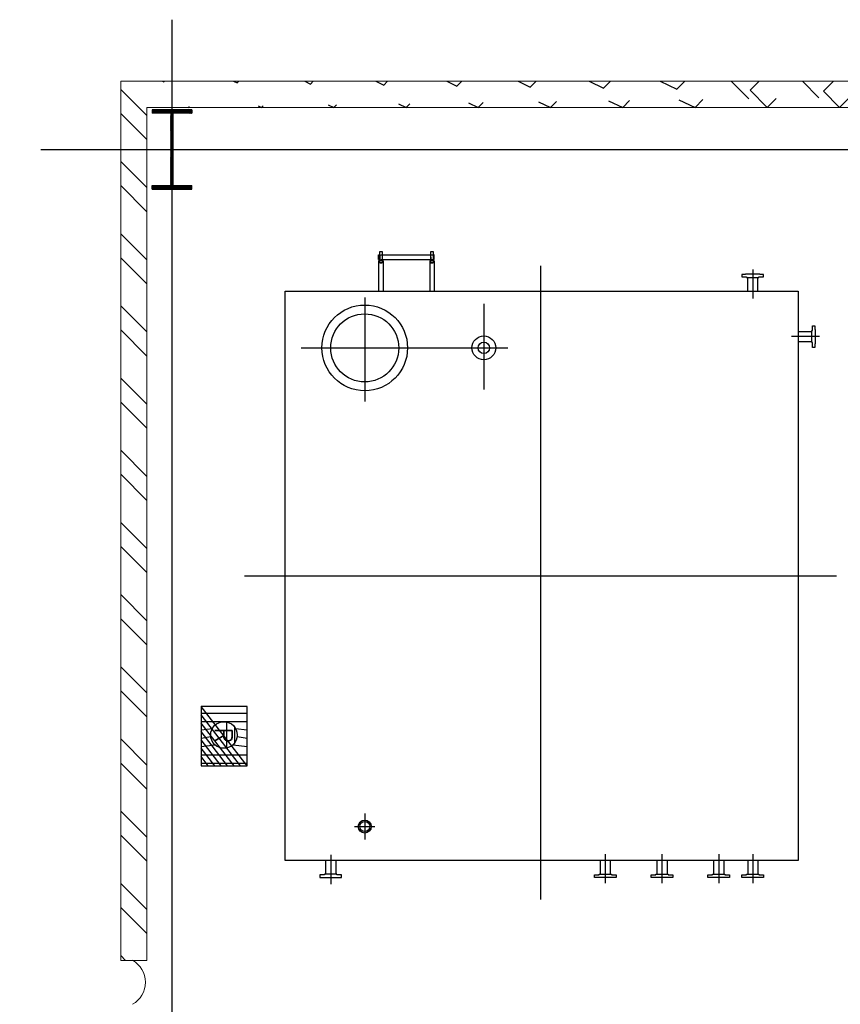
# Model space of a CAD drawing. Header units: inches. Extents: x -8998005 to 170525121, y -30058259 to 1575573.
# Tile 41 of 107: x -38836 to -31603, y 202979 to 211659. Entities that reach past the tile are written whole.
import ezdxf

# ---------------------------------------------------------------- set-up
doc = ezdxf.new("R2010")
doc.units = ezdxf.units.IN
doc.header["$LTSCALE"] = 5
doc.header["$MEASUREMENT"] = 0
doc.linetypes.add('CENTER2', pattern=[1.125, 0.75, -0.125, 0.125, -0.125])
for name, color, linetype in [('Aux_col', 1, 'Continuous'), ('CENTER', 8, 'Continuous'), ('DIM', 7, 'Continuous'), ('EQP', 7, 'Continuous'), ('GRID', 1, 'CENTER2'), ('HATCH', 8, 'Continuous'), ('TCE-ME-ROAD', 244, 'Continuous'), ('Text', 6, 'Continuous')]:
    doc.layers.add(name, color=color, linetype=linetype)
doc.layers.add('wall', color=11, linetype='Continuous', lineweight=18)
doc.styles.add('romans', font='romans.shx')

# ---------------------------------------------------------------- blocks, each defined once
blk = doc.blocks.new('A$C6C245FD4')
at = {"layer": 'Aux_col'}
h = blk.add_hatch(dxfattribs=at)
h.set_pattern_fill('ANSI31', color=256, scale=25, style=0)
h.set_pattern_definition([(45, (-182049.045715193, -28682.87679554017), (-2.209708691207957, 2.209708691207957), [])])
h.paths.add_polyline_path([(-22.00757244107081, 317.9999999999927), (-22.00757244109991, 349.9999999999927), (-197.0075724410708, 349.9999999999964), (-197.0075724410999, 317.9999999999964)])
h.paths.add_polyline_path([(152.9924275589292, 317.9999999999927), (152.9924275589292, 349.9999999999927), (-22.00757244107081, 349.9999999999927), (-22.00757244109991, 317.9999999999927)])
h.paths.add_polyline_path([(-22.00757244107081, -350.0000000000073), (-22.00757244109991, -318.0000000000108), (-197.0075724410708, -318.0000000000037), (-197.0075724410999, -350.0000000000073)])
h.paths.add_polyline_path([(152.9924275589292, -350), (152.9924275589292, -318.0000000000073), (-22.00757244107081, -318.0000000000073), (-22.00757244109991, -350.0000000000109)])
h.paths.add_polyline_path([(-22.00757244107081, -318.0000000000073), (-12.0075724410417, -318.0000000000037), (-12.00757244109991, 3.638e-12), (-22.00757244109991, 0)])
h.paths.add_polyline_path([(-32.00757244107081, -318.0000000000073), (-22.0075724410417, -318.0000000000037), (-22.00757244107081, 0), (-32.00757244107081, 0)])
h.paths.add_polyline_path([(-12.0075724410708, 317.9999999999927), (-22.0075724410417, 318), (-22.0075724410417, -3.638e-12), (-12.00757244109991, -7.276000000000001e-12)])
h.paths.add_polyline_path([(-32.0075724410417, -3.638e-12), (-22.00757244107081, 0), (-22.0075724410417, 317.9999999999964), (-32.0075724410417, 318)])
for p, q in [((152.9924275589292, 349.9999999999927), (-197.0075724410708, 349.9999999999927)), ((-197.0075724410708, 349.9999999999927), (-197.0075724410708, 317.9999999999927)), ((-22.00757244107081, -366.2037594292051), (-22.00757244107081, 366.2037594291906)), ((152.9924275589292, 349.9999999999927), (152.9924275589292, 317.9999999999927)), ((152.9924275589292, 317.9999999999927), (-197.0075724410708, 317.9999999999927)), ((-32.00757244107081, -318), (-32.00757244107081, 317.9999999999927)), ((-12.0075724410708, -318), (-12.0075724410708, 317.9999999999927)), ((0, 0), (-44.0151448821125, 0)), ((-197.0075724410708, -318.0000000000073), (152.9924275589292, -318.0000000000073)), ((-197.0075724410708, -350.0000000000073), (-197.0075724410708, -318.0000000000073)), ((152.9924275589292, -350.0000000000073), (152.9924275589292, -318.0000000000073)), ((-197.0075724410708, -350.0000000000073), (152.9924275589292, -350.0000000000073))]:
    blk.add_line(p, q, dxfattribs=at)
blk = doc.blocks.new('A$C393B500C')
at = {"layer": 'Aux_col', "rotation": 270}
blk.add_blockref('A$C6C245FD4', (0, -22.00757244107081), dxfattribs=at)
blk = doc.blocks.new('CLO - OUTSIDE')
at = {"layer": 'DIM', "linetype": 'Continuous'}
h = blk.add_hatch(dxfattribs=at)
h.set_pattern_fill('ANSI37', color=256, scale=576, angle=45, style=0)
h.set_pattern_definition([(90, (1419504341.052312, 2000332509.317965), (-72, 1.09e-14), []), (180, (1419504341.052312, 2000332509.317965), (-1.09e-14, -71.99999999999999), [])])
h.paths.add_polyline_path([(1419541919.835001, 2000357789.964565), (1419541919.835001, 2000357384.689988), (1419542443.686652, 2000357384.689988), (1419542443.686652, 2000357789.964565)])
h.paths.add_polyline_path([(1419542288.107338, 2000357586.698496, 1), (1419542053.75198, 2000357586.698496, 1)], flags=16)
h.paths.add_polyline_path([(1419542065.655038, 2000357467.548963), (1419542244.855038, 2000357467.548963), (1419542244.855038, 2000357697.948963), (1419542065.655038, 2000357697.948963)], flags=24)
at = {"layer": 'HATCH'}
h = blk.add_hatch(dxfattribs=at)
h.set_pattern_fill('ANSI32', color=256, scale=1200, style=0)
h.set_pattern_definition([(45, (1419471386.920258, 2000279962.707122), (-318.1980515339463, 318.1980515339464), []), (45, (1419471599.052292, 2000279962.707122), (-318.1980515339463, 318.1980515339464), [])])
edge = h.paths.add_edge_path()
edge.add_line((1419536637.934625, 2000372847.401154), (1419536637.934625, 2000356907.401098))
edge.add_line((1419536407.934625, 2000373077.401167), (1419536407.934625, 2000356677.401085))
h = blk.add_hatch(dxfattribs=at)
h.set_pattern_fill('ANSI32', color=256, scale=1200, style=0)
h.set_pattern_definition([(45, (0, 0), (-318.1980515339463, 318.1980515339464), []), (45, (212.132034, 0), (-318.1980515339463, 318.1980515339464), [])])
h.paths.add_polyline_path([(1419547377.934625, 2000356907.401098), (1419546157.934604, 2000356907.401098), (1419546157.934604, 2000356677.401218), (1419547377.934625, 2000356677.401082)])
h.paths.add_polyline_path([(1419544157.934604, 2000356907.401098), (1419536637.934625, 2000356907.401098), (1419536407.934625, 2000356677.401085), (1419544157.934604, 2000356677.401083)])
h.paths.add_polyline_path([(1419547607.934625, 2000358676.793068), (1419547377.934625, 2000358676.793068), (1419547377.934625, 2000356677.401082), (1419547607.934625, 2000356677.401082)])
h.paths.add_polyline_path([(1419547607.934625, 2000372857.401122), (1419547377.934625, 2000372857.401122), (1419547377.934625, 2000360677.401092), (1419547607.934625, 2000360677.401092)])
at = {"layer": 'CENTER', "ltscale": 0.25}
for p, q in [((1419540767.934626, 2000357768.596475), (1419540767.934626, 2000362986.205772)), ((1419538657.934626, 2000362837.161445), (1419538657.934626, 2000362588.684847)), ((1419538066.516153, 2000362247.401124), (1419538323.122856, 2000362247.401124)), ((1419543221.812122, 2000362247.401124), (1419543478.418824, 2000362247.401124)), ((1419543221.812122, 2000361947.401124), (1419543478.418824, 2000361947.401124)), ((1419543221.812122, 2000361447.401123), (1419543478.418824, 2000361447.401123)), ((1419543221.812122, 2000360947.401123), (1419543478.418824, 2000360947.401123)), ((1419538033.768477, 2000360377.401123), (1419543621.684626, 2000360377.401123)), ((1419538757.934626, 2000358267.781652), (1419538757.934626, 2000360087.774209)), ((1419538369.416259, 2000359877.401123), (1419539123.722797, 2000359877.401123)), ((1419542977.934626, 2000358738.487265), (1419542977.934626, 2000358916.314982)), ((1419538312.439591, 2000358827.401123), (1419539230.934828, 2000358827.401123)), ((1419542863.396336, 2000358827.401123), (1419543092.472916, 2000358827.401123)), ((1419543228.292575, 2000358527.401123), (1419543484.899277, 2000358527.401123))]:
    blk.add_line(p, q, dxfattribs=at)
at = {"layer": 'DIM'}
blk.add_lwpolyline([(1419541919.835001, 2000357789.964565), (1419541919.835001, 2000357384.689988), (1419542443.686652, 2000357384.689988), (1419542443.686652, 2000357789.964565)], close=True, dxfattribs=at)
for centre, radius in [((1419538757.934626, 2000359877.401123), 105), ((1419538757.934626, 2000359877.401123), 50), ((1419538757.934626, 2000358827.401123), 377.5), ((1419538757.934626, 2000358827.401123), 300), ((1419542170.929659, 2000357586.698496), 117.1776790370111)]:
    blk.add_circle(centre, radius, dxfattribs=at)
at = {"layer": 'EQP', "color": 1}
for p, q in [((1419538613.484626, 2000362647.401123), (1419538613.484626, 2000362767.401123)), ((1419538702.384626, 2000362647.401123), (1419538702.384626, 2000362767.401123)), ((1419538257.934626, 2000362291.851123), (1419538137.934626, 2000362291.851123)), ((1419543277.934626, 2000362291.851123), (1419543397.934626, 2000362291.851123)), ((1419538257.934626, 2000362202.951123), (1419538137.934626, 2000362202.951123)), ((1419543277.934626, 2000362202.951123), (1419543397.934626, 2000362202.951123)), ((1419543277.934626, 2000361991.851123), (1419543397.934626, 2000361991.851123)), ((1419543277.934626, 2000361902.951123), (1419543397.934626, 2000361902.951123)), ((1419543277.934626, 2000361491.851123), (1419543397.934626, 2000361491.851123)), ((1419543277.934626, 2000361402.951124), (1419543397.934626, 2000361402.951124)), ((1419543277.934626, 2000360991.851124), (1419543397.934626, 2000360991.851124)), ((1419543277.934626, 2000360902.951124), (1419543397.934626, 2000360902.951124)), ((1419543277.934626, 2000358571.851123), (1419543397.934626, 2000358571.851123)), ((1419543277.934626, 2000358482.951124), (1419543397.934626, 2000358482.951124))]:
    blk.add_line(p, q, dxfattribs=at)
at = {"layer": 'EQP', "color": 1, "linetype": 'Continuous'}
for p, q in [((1419538257.934626, 2000362647.401123), (1419543277.934626, 2000362647.401123)), ((1419538257.934626, 2000358127.401123), (1419538257.934626, 2000362647.401123)), ((1419543277.934626, 2000362647.401123), (1419543277.934626, 2000358127.401123)), ((1419537907.934626, 2000359410.220225), (1419537907.934626, 2000359430.220225)), ((1419537907.934626, 2000359430.220225), (1419538007.934626, 2000359430.220225)), ((1419537907.934626, 2000359410.220225), (1419537907.934626, 2000359430.220225)), ((1419538007.934626, 2000359410.220225), (1419537907.934626, 2000359410.220225)), ((1419537937.934626, 2000358970.220225), (1419537937.934626, 2000359440.220225)), ((1419537977.934626, 2000359440.220225), (1419537937.934626, 2000359440.220225)), ((1419537937.934626, 2000359440.220225), (1419537937.934626, 2000359430.220225)), ((1419537937.934626, 2000359430.220225), (1419537977.934626, 2000359430.220225)), ((1419537957.934626, 2000359430.220225), (1419537989.434626, 2000359430.220225)), ((1419537957.934626, 2000359410.220225), (1419537989.434626, 2000359410.220225)), ((1419537977.934626, 2000358970.220225), (1419537977.934626, 2000359440.220225)), ((1419537977.934626, 2000359440.220225), (1419537977.934626, 2000359430.220225)), ((1419537989.434626, 2000359440.220225), (1419538257.934626, 2000359440.220225)), ((1419537989.434626, 2000359440.220225), (1419537989.434626, 2000359400.220225)), ((1419537989.434626, 2000359400.220225), (1419538257.934626, 2000359400.220225)), ((1419538007.934626, 2000359410.220225), (1419538007.934626, 2000359430.220225)), ((1419538007.934626, 2000359430.220225), (1419538007.934626, 2000359410.220225)), ((1419537907.934626, 2000358960.220225), (1419537907.934626, 2000358980.220225)), ((1419537907.934626, 2000358980.220225), (1419538007.934626, 2000358980.220225)), ((1419537907.934626, 2000358960.220225), (1419537907.934626, 2000358980.220225)), ((1419538007.934626, 2000358960.220225), (1419537907.934626, 2000358960.220225)), ((1419537937.934626, 2000358950.220225), (1419537937.934626, 2000358960.220225)), ((1419537937.934626, 2000358960.220225), (1419537977.934626, 2000358960.220225)), ((1419537977.934626, 2000358950.220225), (1419537937.934626, 2000358950.220225)), ((1419537977.934626, 2000358950.220225), (1419537977.934626, 2000358960.220225)), ((1419537989.434626, 2000358990.220225), (1419538257.934626, 2000358990.220225)), ((1419537989.434626, 2000358990.220225), (1419537989.434626, 2000358950.220225)), ((1419537989.434626, 2000358950.220225), (1419538257.934626, 2000358950.220225)), ((1419538007.934626, 2000358960.220225), (1419538007.934626, 2000358980.220225)), ((1419538007.934626, 2000358980.220225), (1419538007.934626, 2000358960.220225)), ((1419543277.934626, 2000358127.401123), (1419538257.934626, 2000358127.401123))]:
    blk.add_line(p, q, dxfattribs=at)
at = {"layer": 'EQP', "color": 1}
for points in [[(1419538711.934626, 2000362773.401123), (1419538711.934626, 2000362767.401123), (1419538603.934626, 2000362767.401123), (1419538603.934626, 2000362773.401123), (1419538562.434626, 2000362773.401123), (1419538562.434626, 2000362795.401123), (1419538594.434626, 2000362795.401123), (1419538594.434626, 2000362797.401123), (1419538721.434626, 2000362797.401123), (1419538721.434626, 2000362795.401123), (1419538753.434626, 2000362795.401123), (1419538753.434626, 2000362773.401123), (1419538711.934626, 2000362773.401123)], [(1419538131.934626, 2000362193.401123), (1419538137.934626, 2000362193.401123), (1419538137.934626, 2000362301.401123), (1419538131.934626, 2000362301.401123), (1419538131.934626, 2000362342.901123), (1419538109.934626, 2000362342.901123), (1419538109.934626, 2000362310.901123), (1419538107.934626, 2000362310.901123), (1419538107.934626, 2000362183.901124), (1419538109.934626, 2000362183.901124), (1419538109.934626, 2000362151.901123), (1419538131.934626, 2000362151.901123), (1419538131.934626, 2000362193.401123)], [(1419543403.934626, 2000362193.401123), (1419543397.934626, 2000362193.401123), (1419543397.934626, 2000362301.401123), (1419543403.934626, 2000362301.401123), (1419543403.934626, 2000362342.901123), (1419543425.934626, 2000362342.901123), (1419543425.934626, 2000362310.901123), (1419543427.934626, 2000362310.901123), (1419543427.934626, 2000362183.901124), (1419543425.934626, 2000362183.901124), (1419543425.934626, 2000362151.901123), (1419543403.934626, 2000362151.901123), (1419543403.934626, 2000362193.401123)], [(1419543403.934626, 2000361893.401123), (1419543397.934626, 2000361893.401123), (1419543397.934626, 2000362001.401123), (1419543403.934626, 2000362001.401123), (1419543403.934626, 2000362042.901123), (1419543425.934626, 2000362042.901123), (1419543425.934626, 2000362010.901123), (1419543427.934626, 2000362010.901123), (1419543427.934626, 2000361883.901123), (1419543425.934626, 2000361883.901123), (1419543425.934626, 2000361851.901123), (1419543403.934626, 2000361851.901123), (1419543403.934626, 2000361893.401123)], [(1419543403.934626, 2000361393.401123), (1419543397.934626, 2000361393.401123), (1419543397.934626, 2000361501.401124), (1419543403.934626, 2000361501.401124), (1419543403.934626, 2000361542.901123), (1419543425.934626, 2000361542.901123), (1419543425.934626, 2000361510.901123), (1419543427.934626, 2000361510.901123), (1419543427.934626, 2000361383.901124), (1419543425.934626, 2000361383.901124), (1419543425.934626, 2000361351.901123), (1419543403.934626, 2000361351.901123), (1419543403.934626, 2000361393.401123)], [(1419543403.934626, 2000360893.401123), (1419543397.934626, 2000360893.401123), (1419543397.934626, 2000361001.401123), (1419543403.934626, 2000361001.401123), (1419543403.934626, 2000361042.901123), (1419543425.934626, 2000361042.901123), (1419543425.934626, 2000361010.901123), (1419543427.934626, 2000361010.901123), (1419543427.934626, 2000360883.901123), (1419543425.934626, 2000360883.901123), (1419543425.934626, 2000360851.901124), (1419543403.934626, 2000360851.901124), (1419543403.934626, 2000360893.401123)], [(1419543403.934626, 2000358581.401123), (1419543397.934626, 2000358581.401123), (1419543397.934626, 2000358473.401123), (1419543403.934626, 2000358473.401123), (1419543403.934626, 2000358431.901123), (1419543425.934626, 2000358431.901123), (1419543425.934626, 2000358463.901124), (1419543427.934626, 2000358463.901124), (1419543427.934626, 2000358590.901123), (1419543425.934626, 2000358590.901123), (1419543425.934626, 2000358622.901123), (1419543403.934626, 2000358622.901123), (1419543403.934626, 2000358581.401123)]]:
    blk.add_lwpolyline(points, dxfattribs=at)
at = {"layer": 'EQP', "color": 1, "linetype": 'Continuous'}
for radius in [57, 44.5]:
    blk.add_circle((1419542977.934626, 2000358827.401123), radius, dxfattribs=at)
at = {"layer": 'GRID', "linetype": 'CENTER2', "ltscale": 2500}
for p, q in [((1419537007.934626, 2000355973.481338), (1419537007.934626, 2000373643.403952)), ((1419535864.525655, 2000357127.401085), (1419547976.813523, 2000357127.401082))]:
    blk.add_line(p, q, dxfattribs=at)
at = {"layer": 'wall'}
for p, q in [((1419536407.934625, 2000373077.401167), (1419536407.934625, 2000356677.401085)), ((1419536637.934625, 2000372847.401154), (1419536637.934625, 2000356907.401098)), ((1419544157.934604, 2000356907.401098), (1419536637.934625, 2000356907.401098)), ((1419544157.934603, 2000356677.401083), (1419544157.934604, 2000356907.401098)), ((1419536407.934625, 2000356677.401085), (1419544157.934603, 2000356677.401083))]:
    blk.add_line(p, q, dxfattribs=at)
blk.add_arc((1419544351.230256, 2000356673.044627), 221.7706404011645, 29.03266524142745, 150.9673347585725, dxfattribs=at)
at = {"layer": 'Aux_col'}
for p in [(1419537007.934625, 2000357127.401098), (1419537007.934625, 2000357127.401085)]:
    blk.add_blockref('A$C393B500C', p, dxfattribs=at)
at = {"layer": 'Text', "style": 'romans'}
blk.add_text('R', height=153.6, dxfattribs=at).set_placement((1419542104.055038, 2000357505.948963))
blk = doc.blocks.new('BTG Road')
at = {"layer": 'TCE-ME-ROAD'}
blk.add_arc((2718143.943795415, 450888.231179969), 12000, 180, 270, dxfattribs=at)

msp = doc.modelspace()

# ---------------------------------------------------------------- block references
at = {"color": 4, "linetype": 'Continuous', "rotation": 270}
msp.add_blockref('CLO - OUTSIDE', (-2000394622.387872, 1419747523.841957, 2.26718839e-08), dxfattribs=at)
at = {"layer": 'DIM'}
msp.add_blockref('BTG Road', (-2754893.943747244, -241519.0992772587), dxfattribs=at)

doc.saveas('drawing.dxf')
